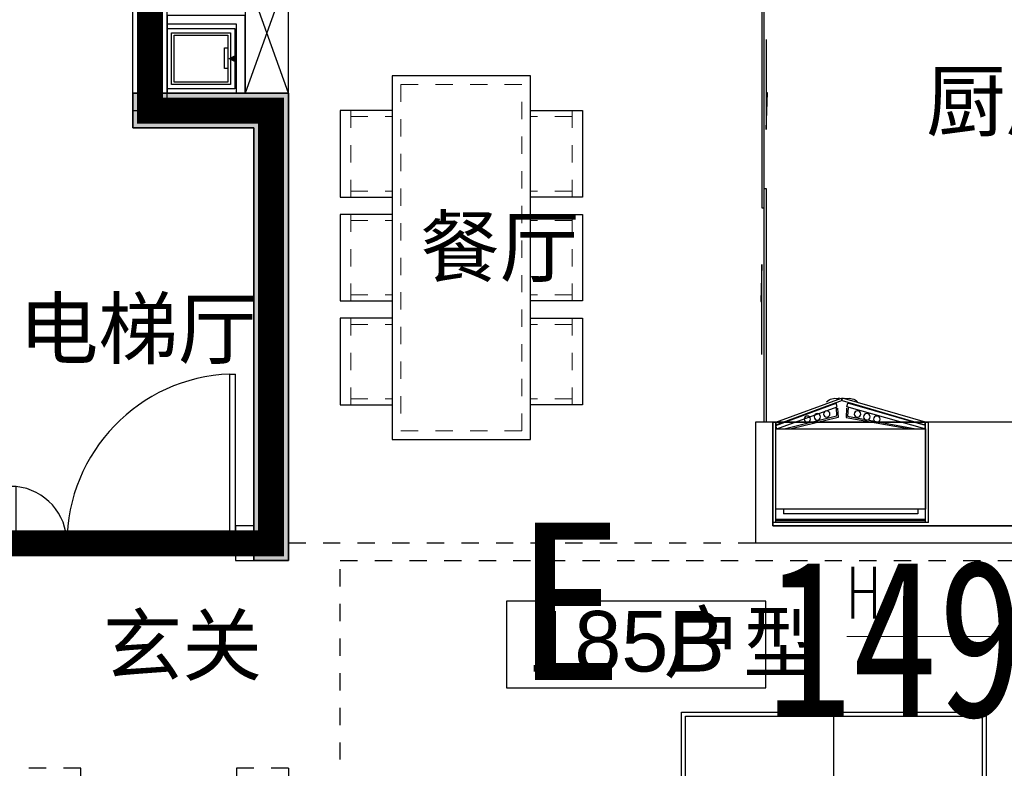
# Model space of a CAD drawing. Header units: millimetres. Extents: x 296296 to 297283, y 219875 to 220035.
# Tile 101 of 256: x 296774.94 to 296780.63, y 220016.39 to 220020.71. Entities that reach past the tile are written whole.
import ezdxf
from ezdxf.enums import TextEntityAlignment as Align

# ---------------------------------------------------------------- set-up
doc = ezdxf.new("R2010")
doc.units = ezdxf.units.MM
for name, pattern in [('185洋房-中间套（报建版）-旧规$0$DASH', [0.35, 0.25, -0.1]), ('185洋房-中间套（报建版）-旧规$0$洋房户型$0$_DASH', [0.6000000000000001, 0.4, -0.2]), ('185洋房-中间套（报建版）-旧规$0$洋房户型$0$DASH', [0.35, 0.25, -0.1]), ('CONTINOUS', [0]), ('DASH', [0.35, 0.25, -0.1])]:
    doc.linetypes.add(name, pattern=pattern)
for name, color, linetype, lineweight in [('A-注-房间名称.....ANNO-ROOM', 251, 'Continuous', 0), ('A-注-标高.........ANNO-HIGH', 251, 'Continuous', 0), ('面校面积', 1, 'CONTINOUS', 0), ('面积-计容-住宅-1', 1, 'Continuous', 0)]:
    doc.layers.add(name, color=color, linetype=linetype, lineweight=lineweight)
doc.layers.add('面积-住宅全面积', color=1, linetype='Continuous')
doc.styles.add('_TCH_DIM', font='SIMPLEX', dxfattribs={"bigfont": 'GBCBIG'})
doc.styles.add('dw', font='simhei.ttf')
doc.styles.get("Standard").update_dxf_attribs({"font": 'arial.ttf'})

# ---------------------------------------------------------------- blocks, each defined once
blk = doc.blocks.new('*U14')
at = {"lineweight": -2}
blk.add_hatch(color=253, dxfattribs=at).paths.add_polyline_path([(0, 200), (700, 0), (0, 0)])
at = {"color": 253, "linetype": 'DASH', "lineweight": -2}
blk.add_line((1050, 806.2177826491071), (700, 200), dxfattribs=at)
at = {"color": 253, "lineweight": -2}
for p, q in [((700, 200), (93.7822173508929, 550)), ((0, 200), (0, 0)), ((700, 200), (0, 200)), ((0, 200), (700, 0)), ((700, 0), (700, 200)), ((0, 0), (700, 0))]:
    blk.add_line(p, q, dxfattribs=at)
at = {"color": 253, "linetype": 'DASH', "lineweight": -2}
blk.add_arc((700, 200), 700, 60.00000000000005, 180, dxfattribs=at)
blk = doc.blocks.new('$DORLIB2D$00000127')
at = {"color": 253, "lineweight": -2}
for points in [[(-0.5333333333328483, 0.7948983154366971), (-0.5333333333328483, 0.690405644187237)], [(-0.0333333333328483, 0.7948983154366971), (-0.5333333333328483, 0.7948983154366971)], [(-0.0333333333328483, 0.7948983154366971), (-0.0333333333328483, 0.690405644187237)], [(0.5333333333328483, 0.7948983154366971), (0.0333333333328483, 0.7948983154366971)], [(0.0333333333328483, 0.7948983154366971), (0.0333333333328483, 0.690405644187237)], [(0.5333333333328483, 0.7948983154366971), (0.5333333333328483, 0.690405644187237)], [(-0.0333333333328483, 0.690405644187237), (-0.5333333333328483, 0.690405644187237)], [(0.5333333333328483, 0.690405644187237), (0.0333333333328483, 0.690405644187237)], [(0.5, 0.4999999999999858), (-0.5, 0.4999999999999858)]]:
    blk.add_lwpolyline(points, dxfattribs=at)
blk = doc.blocks.new('$DORLIB2D$00000116')
at = {"color": 253, "lineweight": -2}
for p, q in [((-0.4999999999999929, 7.1e-15), (-0.146446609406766, 0.353553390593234)), ((0.5000000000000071, 7.1e-15), (0.1464466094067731, 0.353553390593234))]:
    blk.add_line(p, q, dxfattribs=at)
for centre, radius, start, end in [((-0.4999999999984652, 4.832e-13), 0.4999999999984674, 0, 45), ((0.4999999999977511, 9.059e-13), 0.4999999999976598, 135, 180)]:
    blk.add_arc(centre, radius, start, end, dxfattribs=at)
blk = doc.blocks.new('洋房核心筒（标准层）')
at = {"color": 253}
for p, q in [((13399.99999975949, 9700.000023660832), (13400.00000002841, 13200.00000022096)), ((13400.00000002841, 13200.00000022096), (13600.00000002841, 13200.00000020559)), ((14930.00000002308, 13200.00000001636), (13599.99999987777, 13200.00000002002)), ((13599.99999987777, 13200.00000002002), (13599.99999987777, 11879.99999977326)), ((13599.99999975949, 9700.000023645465), (13600.00000002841, 13200.00000020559)), ((15926.98729813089, 13199.99999989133), (14930.00000002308, 13200.00000001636)), ((14929.99999986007, 11900.00000001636), (14930.00000002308, 13200.00000001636)), ((15189.99999986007, 11899.99999998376), (15190.00000002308, 13199.99999998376)), ((15449.99999986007, 11899.99999995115), (15450.00000002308, 13199.99999995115)), ((15709.99999986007, 11899.99999991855), (15710.00000002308, 13199.99999991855)), ((16275.05942885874, 12597.12138459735), (15926.98729813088, 13199.99999989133)), ((17270.00000002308, 13199.99999972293), (16042.45735196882, 13199.99999987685)), ((16375.05942886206, 12623.91630382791), (16042.45735196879, 13199.99999987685)), ((16229.99999998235, 12875.16660483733), (16230.00000002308, 13199.99999985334)), ((16489.99999992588, 12424.83339483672), (16490.00000002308, 13199.99999982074)), ((16749.99999986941, 11974.50018483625), (16750.00000002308, 13199.99999978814)), ((17009.99999986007, 11899.99999975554), (17010.00000002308, 13199.99999975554)), ((17269.99999986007, 11899.99999972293), (17270.00000002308, 13199.99999972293)), ((18600.00000003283, 13199.99999955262), (17269.99999994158, 13199.99999972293)), ((18599.9999998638, 11879.99999964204), (18600.00000003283, 13199.99999955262)), ((18599.99999976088, 9700.000023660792), (18600.00000002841, 13199.9999995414)), ((18600.00000002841, 13199.9999995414), (18800.00000002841, 13199.99999952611)), ((18799.99999976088, 9700.000023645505), (18800.00000002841, 13199.99999952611)), ((15969.99999986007, 11899.99999988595), (15970.00000001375, 13125.49981483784)), ((16229.99999986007, 11899.99999985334), (16229.99999995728, 12675.16660483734)), ((16455.45941541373, 12645.45941528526), (16275.05942885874, 12597.12138459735)), ((16282.56718102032, 12439.41447386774), (16455.45941541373, 12645.45941528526)), ((16454.91873227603, 12485.5959328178), (16282.56718102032, 12439.41447386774)), ((16793.01270175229, 11899.99999978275), (16454.91873227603, 12485.5959328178)), ((16677.54264791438, 11899.99999979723), (16354.91873227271, 12458.80101358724)), ((16489.99999986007, 11899.99999982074), (16489.9999999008, 12224.83339483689)), ((14899.99999987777, 11900.00000002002), (14929.99999986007, 11900.00000001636)), ((14899.99999987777, 11879.99999973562), (14899.99999987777, 11900.00000002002)), ((14899.99999983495, 11100.00000003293), (14899.99999988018, 11900.00000003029)), ((15999.99999988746, 11899.99999988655), (14899.99999988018, 11900.00000003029)), ((16677.54264791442, 11899.99999979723), (14929.99999986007, 11900.00000001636)), ((17299.99999987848, 11899.99999971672), (15999.99999988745, 11899.99999988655)), ((17269.99999986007, 11899.99999972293), (16793.01270175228, 11899.99999978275)), ((17269.99999986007, 11899.99999972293), (17299.99999986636, 11899.99999971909)), ((17299.99999986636, 11899.99999971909), (17299.9999998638, 11879.99999971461)), ((17299.99999983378, 11099.99999971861), (17299.99999987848, 11899.99999971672)), ((13599.99999987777, 11879.9999998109), (13599.9999998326, 11099.9999998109)), ((14899.99999987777, 11879.99999973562), (13599.99999987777, 11879.9999998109)), ((14899.99999987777, 11879.99999973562), (14899.9999998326, 11099.99999973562)), ((17299.99999982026, 11099.99999971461), (17299.9999998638, 11879.99999971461)), ((17299.9999998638, 11879.99999971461), (18599.9999998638, 11879.99999964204)), ((18599.99999982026, 11099.99999964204), (18599.9999998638, 11879.99999964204)), ((14999.9999998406, 11200.00000001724), (14999.99999987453, 11800.00000001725)), ((15899.9999998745, 11799.99999989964), (14999.99999987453, 11800.00000001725)), ((15899.99999985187, 11399.99999988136), (15899.9999998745, 11799.99999989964)), ((17199.99999987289, 11799.9999997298), (15999.99999987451, 11799.99999988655)), ((15999.99999985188, 11399.99999986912), (15999.99999987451, 11799.99999988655)), ((17199.99999983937, 11199.99999972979), (17199.99999987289, 11799.9999997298)), ((14899.99999986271, 11619.99999973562), (13599.99999986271, 11619.9999998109)), ((17299.99999984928, 11619.99999971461), (18599.99999984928, 11619.99999964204)), ((15649.99999984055, 11199.99999991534), (15649.99999985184, 11399.99999991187)), ((15899.99999985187, 11399.99999988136), (15649.99999985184, 11399.99999991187)), ((16599.99999985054, 11399.99999979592), (15999.99999985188, 11399.99999986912)), ((16599.99999983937, 11199.99999979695), (16599.99999985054, 11399.99999979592)), ((14899.99999984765, 11359.99999973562), (13599.99999984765, 11359.9999998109)), ((17299.99999983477, 11359.99999971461), (18599.99999983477, 11359.99999964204)), ((15749.99999983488, 11099.99999989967), (15749.99999984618, 11299.99999989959)), ((15999.99999984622, 11299.99999986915), (15749.99999984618, 11299.99999989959)), ((16499.99999984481, 11299.99999980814), (15999.99999984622, 11299.99999986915)), ((16499.99999983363, 11099.99999980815), (16499.99999984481, 11299.99999980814)), ((14999.99999985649, 11100.00000001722), (14999.99999987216, 11200.00000001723)), ((15649.99999984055, 11199.99999991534), (15599.99999987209, 11199.99999992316)), ((15599.99999987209, 11199.99999992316), (15599.99999985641, 11099.99999992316)), ((16599.99999980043, 11099.99999979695), (16599.99999981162, 11199.99999979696)), ((17199.99999983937, 11199.99999972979), (17199.99999980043, 11099.9999997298)), ((14899.9999998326, 11099.99999973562), (13599.9999998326, 11099.9999998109)), ((14899.99999983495, 11100.00000003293), (14999.99999985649, 11100.00000001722)), ((15599.99999985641, 11099.99999992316), (15749.99999983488, 11099.99999989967)), ((16499.99999983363, 11099.99999980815), (16599.99999980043, 11099.99999979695)), ((17199.99999980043, 11099.9999997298), (17299.99999983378, 11099.99999971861)), ((17299.99999982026, 11099.99999971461), (18599.99999982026, 11099.99999964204)), ((14874.99999968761, 9800.000023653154), (14874.99999965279, 9185.000023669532)), ((17324.99999968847, 9800.000023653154), (14874.99999968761, 9800.000023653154)), ((17324.99999965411, 9185.000023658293), (17324.99999968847, 9800.000023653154)), ((13399.99999975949, 9700.000023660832), (13599.99999975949, 9700.000023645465)), ((18599.99999976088, 9700.000023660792), (18799.99999976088, 9700.000023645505)), ((15074.99999965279, 9185.00002365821), (15074.99999967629, 9600.000023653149)), ((17124.9999996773, 9600.000023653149), (15074.99999967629, 9600.000023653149)), ((17124.9999996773, 9600.000023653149), (17124.99999965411, 9185.000023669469)), ((14874.99999965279, 9185.000023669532), (15074.99999965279, 9185.00002365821)), ((17124.99999965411, 9185.000023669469), (17324.99999965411, 9185.000023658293)), ((15074.9999995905, 8085.000023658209), (14874.9999995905, 8085.000023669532)), ((14874.9999995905, 8085.000023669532), (14874.99999953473, 7100.000023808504)), ((15074.99999954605, 7300.000023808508), (15074.9999995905, 8085.000023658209)), ((17324.99999959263, 8085.000023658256), (17124.99999959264, 8085.000023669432)), ((17124.99999959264, 8085.000023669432), (17124.99999954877, 7300.000023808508)), ((17324.9999995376, 7100.000023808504), (17324.99999959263, 8085.000023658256)), ((17124.99999954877, 7300.000023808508), (15074.99999954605, 7300.000023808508)), ((17324.9999995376, 7100.000023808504), (14874.99999953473, 7100.000023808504))]:
    blk.add_line(p, q, dxfattribs=at)
at = {"color": 253, "lineweight": -2}
for p, q in [((16874.99999966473, 9375.000023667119), (15324.99999966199, 9375.000023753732)), ((15324.99999966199, 9375.000023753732), (15324.99999957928, 7895.000023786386)), ((16874.99999958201, 7895.000023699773), (15324.99999966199, 9375.000023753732)), ((16874.99999966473, 9375.000023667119), (15324.99999957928, 7895.000023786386)), ((16874.99999958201, 7895.000023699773), (16874.99999966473, 9375.000023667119)), ((15324.99999957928, 7895.000023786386), (16874.99999958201, 7895.000023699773)), ((16564.99999957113, 7710.000023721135), (15634.9999995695, 7710.000023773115)), ((15634.9999995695, 7710.000023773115), (15634.99999955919, 7525.000023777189)), ((16564.99999956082, 7525.000023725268), (16564.99999957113, 7710.000023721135)), ((15634.99999955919, 7525.000023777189), (16564.99999956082, 7525.000023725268))]:
    blk.add_line(p, q, dxfattribs=at)
at = {"color": 253}
for points in [[(14249.99999982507, 10969.99999977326, 0, 0, 0), (14249.99999987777, 12550.00000002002, 0, 0, 0), (16229.99999994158, 12549.99999985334, 0, 80.00000000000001, 0), (15929.99999994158, 12549.9999998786, 0, 0, 0)], [(17949.999999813, 10969.99999967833, 0, 0, 0), (17949.99999994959, 12549.99999963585, 0, 0, 0), (16489.99999994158, 12549.99999982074, 0, 80.00000000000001, 0), (16789.99999994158, 12549.99999982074, 0, 0, 0)]]:
    blk.add_lwpolyline(points, format="xyseb", dxfattribs=at)
at = {"color": 253, "lineweight": -2}
blk.add_lwpolyline([(17299.99999980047, 11099.99992195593), (17299.99999989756, 11899.99999971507), (14899.99999988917, 11900.00000006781), (14899.99999977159, 11100.0000000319)], dxfattribs=at)
blk.add_lwpolyline([(15749.99999983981, 11299.99999997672), (16499.99999983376, 11299.99999997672), (16499.99999983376, 11099.99999980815), (15749.99999983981, 11099.99999980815)], close=True, dxfattribs=at)
at = {"color": 253, "lineweight": -2, "xscale": -1, "rotation": 180}
blk.add_blockref('*U14', (15774.94990664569, 11299.98568751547), dxfattribs=at)
at = {"color": 253}
for name, p, xscale, yscale, zscale, rotation in [('$DORLIB2D$00000116', (15299.99999986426, 11149.9999999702), 600, 600, 600, 179.9999999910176), ('$DORLIB2D$00000116', (16899.999999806, 11149.99999976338), -600, 600, -600, 179.9999999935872), ('$DORLIB2D$00000127', (14974.99999962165, 8635.000023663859), 1100, -200, 1100, 89.99999999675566), ('$DORLIB2D$00000127', (17224.99999962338, 8635.000023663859), 1100, 200, 1100, 89.99999999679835)]:
    blk.add_blockref(name, p, dxfattribs=dict(at, xscale=xscale, yscale=yscale, zscale=zscale, rotation=rotation))
at = {"color": 253, "style": '_TCH_DIM'}
for s, p in [('电', (15184.66559205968, 11273.07109868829)), ('水', (16787.66644105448, 11273.07109868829)), ('下', (14155.05319131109, 10519.89999977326)), ('上', (17845.74468065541, 10519.89999967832)), ('电梯', (15884.71652595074, 8513.51764473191))]:
    blk.add_text(s, height=337.5886524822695, dxfattribs=at).set_placement(p)
blk = doc.blocks.new('wy53eu64i765i57i78i')
blk.add_hatch(color=253).paths.add_polyline_path([(969274.8555045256, 189158.4377288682), (969274.8555045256, 186658.4377868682), (969474.8555045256, 186658.4377868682), (969474.8555045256, 189358.4377288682), (968574.8600675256, 189358.4377288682), (968574.8600675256, 189158.4377288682)], flags=0)
at = {"color": 253}
blk.add_lwpolyline([(969274.8555045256, 189158.4377288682), (969274.8555045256, 186658.4377868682), (969474.8555045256, 186658.4377868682), (969474.8555045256, 189358.4377288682), (968574.8600675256, 189358.4377288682), (968574.8600675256, 189158.4377288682), (969274.8555045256, 189158.4377288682)], close=True, dxfattribs=at)
blk = doc.blocks.new('sayea5yuteaytuytrauyt')
h = blk.add_hatch()
h.set_pattern_fill('钢筋混凝土', color=253, scale=100)
h.set_pattern_definition([(45, (0, 0), (-176.7766952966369, 176.7766952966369), []), (49.99999999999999, (0, 0), (717.2601826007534, -62.75213498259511), [75, -825]), (355, (0, 0), (-138.751333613, 752.1921337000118), [60, -660]), (100.4514, (59.77168, -5.22934), (578.5093817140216, 689.4395420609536), [63.74019000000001, -701.142112]), (46.1842, (0, 200), (1067.241048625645, -165.5190143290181), [112.5, -1237.5]), (96.63560000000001, (88.936745, 186.206693), (934.6627055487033, 974.1178709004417), [95.610288, -1051.713]), (351.1842, (0, 200), (934.6619451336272, 974.1186009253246), [90, -990]), (21, (100, 150), (596.9070521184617, -402.6188906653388), [75, -825]), (326.0000000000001, (100, 150), (243.3153319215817, 725.150045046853), [60, -660]), (71.4514, (149.742233, 116.448394), (840.22262858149, 322.5304967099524), [63.74019000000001, -701.142112]), (37.5, (0, 0), (12.15985531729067, 332.8938538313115), [0, -652, 0, -670, 0, -662.5]), (7.5, (0, 0), (263.0695374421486, 394.4117118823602), [0, -382, 0, -637, 0, -252.5]), (327.5, (-223, 0), (533.822436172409, -22.55487173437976), [0, -250, 0, -780, 0, -1035]), (317.5, (-323, 0), (583.1861693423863, 100.1049823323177), [0, -325, 0, -518, 0, -735])])
h.paths.add_polyline_path([(1007424.854593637, 89058.43775986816), (1007424.854593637, 87258.43856486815), (1007174.854593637, 87258.43856486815), (1007174.854593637, 89058.43775986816)])
h.paths.add_polyline_path([(1021574.855280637, 89058.43775986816), (1021574.855280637, 87258.43856486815), (1021324.855280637, 87258.43856486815), (1021324.855280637, 89058.43775986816)])
h.paths.add_polyline_path([(989374.8548266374, 89058.43775186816), (989374.8548266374, 87258.43815686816), (989124.8548266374, 87258.43815686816), (989124.8548266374, 89058.43775186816)])
h.paths.add_polyline_path([(1039624.855051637, 89058.43775186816), (1039624.855051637, 87258.43815686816), (1039374.855051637, 87258.43815686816), (1039374.855051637, 89058.43775186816)])
h.paths.add_polyline_path([(1014474.854936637, 87858.43815686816), (1014474.854936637, 84858.43816086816), (1014274.854936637, 84858.43816086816), (1014274.854936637, 87858.43815686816)])
h.paths.add_polyline_path([(1044574.854944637, 92958.43692786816), (1044574.854944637, 91158.43691286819), (1044374.854944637, 91158.43691286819), (1044374.854944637, 92758.43691286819), (1044074.854822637, 92758.43691286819), (1044074.854822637, 92958.43691286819)])
h.paths.add_polyline_path([(984374.8549336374, 92758.43691286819), (984374.8549336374, 91158.43691286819), (984174.8549336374, 91158.43691286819), (984174.8548116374, 92958.43691286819), (984674.8550556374, 92958.43691286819), (984674.8550556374, 92758.43691286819)])
h.paths.add_polyline_path([(1027974.850721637, 92758.43691286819), (1027974.850721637, 91258.40206186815), (1027774.850721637, 91258.40206186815), (1027774.850721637, 92958.43691286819), (1028324.850721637, 92958.43691286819), (1028324.850721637, 92758.43691286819)])
h.paths.add_polyline_path([(1000974.859155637, 92958.43691286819), (1000974.859155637, 91258.40206186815), (1000774.859155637, 91258.40206186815), (1000774.859155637, 92758.43691286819), (1000424.859155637, 92758.43691286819), (1000424.859155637, 92958.43691286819)])
h.paths.add_polyline_path([(1033174.859613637, 92958.43691286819), (1033174.859613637, 91258.40205786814), (1032974.859613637, 91258.40205786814), (1032974.859613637, 92758.43691286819), (1032624.859613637, 92758.43691286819), (1032624.859613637, 92958.43691286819)])
h.paths.add_polyline_path([(995774.8502636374, 92758.43691286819), (995774.8502636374, 91258.40205786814), (995574.8502636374, 91258.40205786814), (995574.8502636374, 92958.43691286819), (996124.8502636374, 92958.43691286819), (996124.8502636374, 92758.43691286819)])
h.paths.add_polyline_path([(1014874.854936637, 80258.43772586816), (1014874.854936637, 80058.43772586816), (1014274.854936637, 80058.43772586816), (1014274.854936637, 81858.43772586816), (1014474.854936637, 81858.43772586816), (1014474.854936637, 80258.43772586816)])
h.paths.add_polyline_path([(1046674.855165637, 92358.43775186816), (1046674.855165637, 90658.43777086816), (1046474.855165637, 90658.43777086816), (1046474.855165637, 92158.43775186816), (1046024.855051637, 92158.43775186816), (1046024.855051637, 92358.43775186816)])
h.paths.add_polyline_path([(982274.8547116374, 92158.43775186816), (982274.8547116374, 90658.43777086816), (982074.8547116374, 90658.43777086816), (982074.8547116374, 92358.43775186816), (982724.8548266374, 92358.43775186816), (982724.8548266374, 92158.43775186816)])
h.paths.add_polyline_path([(1042874.855566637, 80058.43772586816), (1042874.855604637, 79458.43791586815), (1042074.855596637, 79458.43791586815), (1042074.855596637, 79658.43791586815), (1042674.855566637, 79658.43791586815), (1042674.855528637, 80258.43772586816), (1043624.855539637, 80258.43772586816), (1043624.855539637, 80058.43772586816)])
h.paths.add_polyline_path([(1010674.855341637, 80058.43772586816), (1010674.855379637, 79458.43791586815), (1009874.855367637, 79458.43791586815), (1009874.855367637, 79658.43791586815), (1010474.855341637, 79658.43791586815), (1010474.855303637, 80258.43772586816), (1011424.855310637, 80258.43772586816), (1011424.855310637, 80058.43772586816)])
h.paths.add_polyline_path([(1018874.854505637, 79658.43791586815), (1018874.854505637, 79458.43791586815), (1018074.854498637, 79458.43791586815), (1018074.854536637, 80058.43772586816), (1017324.854563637, 80058.43772586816), (1017324.854563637, 80258.43772586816), (1018274.854536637, 80258.43773286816), (1018274.854536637, 79658.43791586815)])
h.paths.add_polyline_path([(986674.8542806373, 79658.43791586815), (986674.8542806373, 79458.43791586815), (985874.8542736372, 79458.43791586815), (985874.8543116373, 80058.43772586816), (985124.8543376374, 80058.43772586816), (985124.8543376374, 80258.43772586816), (986074.8543116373, 80258.43773286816), (986074.8543116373, 79658.43791586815)])
h.paths.add_polyline_path([(1016574.855280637, 92758.43691286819), (1016574.855280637, 91158.43691286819), (1016374.855280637, 91158.43691286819), (1016374.855280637, 92158.43775186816), (1016074.855051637, 92158.43775186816), (1016074.855051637, 92358.43775186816), (1016374.855280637, 92358.43775186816), (1016374.855280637, 92958.43691286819), (1016874.855280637, 92958.43691286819), (1016874.855280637, 92758.43691286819)])
h.paths.add_polyline_path([(1012374.854593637, 92158.43775186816), (1012374.854593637, 91158.43691286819), (1012174.854593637, 91158.43691286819), (1012174.854593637, 92758.43691286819), (1011874.854593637, 92758.43691286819), (1011874.854593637, 92958.43691286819), (1012374.854593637, 92958.43691286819), (1012374.854593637, 92358.43775186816), (1012674.854826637, 92358.43775186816), (1012674.854826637, 92158.43775186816)])
h.paths.add_polyline_path([(1031699.854631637, 87258.43614286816), (1031699.854631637, 86658.43778686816), (1029249.854215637, 86658.43778686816), (1029249.854215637, 87258.43614286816), (1029449.854215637, 87258.43614286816), (1029449.854215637, 86858.43778286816), (1031499.854631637, 86858.43778286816), (1031499.854631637, 87258.43614286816)])
h.paths.add_polyline_path([(999499.8556616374, 87258.43614286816), (999499.8556616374, 86658.43778686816), (997049.8552426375, 86658.43778686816), (997049.8552426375, 87258.43614286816), (997249.8552426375, 87258.43614286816), (997249.8552426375, 86858.43778286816), (999299.8556616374, 86858.43778286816), (999299.8556616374, 87258.43614286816)])
h.paths.add_polyline_path([(1029449.854215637, 89158.43772886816), (1029449.854215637, 88743.43829786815), (1029249.854215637, 88743.43829786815), (1029249.854215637, 89358.43772886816), (1031699.854631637, 89358.43772886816), (1031699.854631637, 88743.43913286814), (1031499.854631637, 88743.43913286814), (1031499.854631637, 89158.43772886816)])
h.paths.add_polyline_path([(999499.8556616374, 89358.43772886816), (999499.8556616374, 88743.43829786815), (999299.8556616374, 88743.43829786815), (999299.8556616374, 89158.43772886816), (997249.8552426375, 89158.43772886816), (997249.8552426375, 88743.43913286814), (997049.8552426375, 88743.43913286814), (997049.8552426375, 89358.43772886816)])
h.paths.add_polyline_path([(1026174.845110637, 92958.43691286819), (1026174.845110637, 90058.43717586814), (1025974.845110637, 90058.43717586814), (1025974.845110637, 92758.43691286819), (1025574.850809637, 92758.43691286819), (1025574.850809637, 92958.43691286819)])
h.paths.add_polyline_path([(1002774.864763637, 92758.43691286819), (1002774.864763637, 90058.43717586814), (1002574.864763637, 90058.43717586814), (1002574.864763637, 92958.43691286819), (1003174.859068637, 92958.43691286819), (1003174.859068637, 92758.43691286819)])
h.paths.add_polyline_path([(993974.8547306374, 92958.43691686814), (993974.8547306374, 90058.44779286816), (993774.8547306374, 90058.44779286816), (993774.8547306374, 92758.43691286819), (993374.8515306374, 92758.43691286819), (993374.8515306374, 92958.43691286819)])
h.paths.add_polyline_path([(1034974.855142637, 92758.43691286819), (1034974.855142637, 90058.44779286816), (1034774.855142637, 90058.44779286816), (1034774.855142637, 92958.43691686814), (1035374.858343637, 92958.43691286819), (1035374.858343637, 92758.43691286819)])
h.paths.add_polyline_path([(1046674.855165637, 83408.43776386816), (1046674.855165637, 80058.43772586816), (1046074.855165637, 80058.43772586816), (1046074.855165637, 80258.43772586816), (1046474.855165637, 80258.43772586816), (1046474.855165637, 83408.43776386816)])
h.paths.add_polyline_path([(982674.8547116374, 80258.43772586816), (982674.8547116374, 80058.43772586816), (982074.8547116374, 80058.43772586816), (982074.8547116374, 83408.43776386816), (982274.8547116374, 83408.43776386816), (982274.8547116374, 80258.43772586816)])
h.paths.add_polyline_path([(1001674.854280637, 89358.43772886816), (1001674.854280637, 86658.43778686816), (1001474.854280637, 86658.43778686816), (1001474.854280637, 89158.43772886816), (1000774.859155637, 89158.43772886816), (1000774.859155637, 89358.43772886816)])
h.paths.add_polyline_path([(1027274.855596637, 89158.43772886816), (1027274.855596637, 86658.43778686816), (1027074.855596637, 86658.43778686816), (1027074.855596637, 89358.43772886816), (1027974.850721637, 89358.43772886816), (1027974.850721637, 89158.43772886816)])
h.paths.add_polyline_path([(995074.8548266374, 89158.43772886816), (995074.8548266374, 86658.43778686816), (994874.8548266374, 86658.43778686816), (994874.8548266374, 89358.43772886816), (995774.8502636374, 89358.43772886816), (995774.8502636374, 89158.43772886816)])
h.paths.add_polyline_path([(1033874.855051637, 89358.43772886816), (1033874.855051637, 86658.43778686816), (1033674.855051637, 86658.43778686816), (1033674.855051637, 89158.43772886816), (1032974.859613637, 89158.43772886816), (1032974.859613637, 89358.43772886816)])
h.paths.add_polyline_path([(989374.8548266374, 92958.43691286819), (989374.8548266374, 92158.43691286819), (988974.8548266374, 92158.43691286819), (988974.8548266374, 92958.43691286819)])
h.paths.add_polyline_path([(1007574.854593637, 92958.43691286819), (1007574.854593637, 92158.43691286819), (1007174.854593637, 92158.43691286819), (1007174.854593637, 92958.43691286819)])
h.paths.add_polyline_path([(995074.8548266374, 79658.43738986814), (995074.8548266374, 79258.43738986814), (994374.8548266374, 79258.43738986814), (994374.8548266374, 79658.43738986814)])
h.paths.add_polyline_path([(1002174.854280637, 79658.43738986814), (1002174.854280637, 79258.43738986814), (1001474.854280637, 79258.43738986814), (1001474.854280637, 79658.43738986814)])
h.paths.add_polyline_path([(1027274.855596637, 79658.43738986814), (1027274.855596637, 79258.43738986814), (1026574.855596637, 79258.43738986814), (1026574.855596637, 79658.43738986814)])
h.paths.add_polyline_path([(1034374.855051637, 79658.43738986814), (1034374.855051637, 79258.43738986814), (1033674.855051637, 79258.43738986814), (1033674.855051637, 79658.43738986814)])
h.paths.add_polyline_path([(1039774.855051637, 92958.43691286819), (1039774.855051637, 92158.43691286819), (1039374.855051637, 92158.43691286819), (1039374.855051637, 92958.43691286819)])
h.paths.add_polyline_path([(1021574.855280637, 92958.43691286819), (1021574.855280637, 92158.43691286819), (1021174.855280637, 92158.43691286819), (1021174.855280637, 92958.43691286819)])
at = {"color": 253}
blk.add_lwpolyline([(1001674.854280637, 89358.43772886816), (1001674.854280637, 86658.43778686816), (1001474.854280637, 86658.43778686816), (1001474.854280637, 89158.43772886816), (1000774.859155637, 89158.43772886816), (1000774.859155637, 89358.43772886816), (1001674.854280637, 89358.43772886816)], close=True, dxfattribs=at)
blk = doc.blocks.new('4uyh5uj6kj67j75rykjtuk7tsik76ykj')
at = {"color": 253}
blk.add_lwpolyline([(829435.4309549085, 428423.8166638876), (827935.4309549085, 428423.8166638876), (827935.4309549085, 427923.8166638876), (829435.4309549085, 427923.8166638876)], close=True, dxfattribs=at)
for s, height, p in [('厨房', 337.5886524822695, (830361.0938889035, 431145.4245719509)), ('餐厅', 337.5886524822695, (827435.5669531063, 430303.3757845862)), ('电梯厅', 337.5886524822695, (825115.9975653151, 429830)), ('玄关', 337.5886524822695, (825601.4550121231, 428000)), ('185B', 350, (828055.4053667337, 428017.5)), ('户型', 337.5886524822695, (828842.9053667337, 428017.5))]:
    blk.add_text(s, height=height, dxfattribs=at).set_placement(p)
blk = doc.blocks.new('185洋房-中间套（报建版）-旧规$0$jj-yd')
at = {"color": 253}
blk.add_lwpolyline([(174.9992594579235, -0.0025692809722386), (175.0021223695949, 389.9974307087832), (-174.9978776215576, 389.9999999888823), (-175.0007405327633, -8.731149e-10)], close=True, dxfattribs=at)
at = {"color": 253, "ltscale": 0.1}
for points in [[(149.9994429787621, 24.9976142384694), (150.0019388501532, 364.9976142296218), (-149.9980611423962, 364.9998164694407), (-150.0005570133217, 24.99981647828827)], [(149.9994429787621, 24.9976142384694), (150.0019388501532, 364.9976142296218), (-149.9980611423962, 364.9998164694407), (-150.0005570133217, 24.99981647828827)], [(134.9995530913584, 39.99772435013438), (135.0018287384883, 349.9977243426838), (-134.9981712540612, 349.9997063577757), (-135.0004469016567, 39.9997063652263)], [(134.9995530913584, 39.99772435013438), (135.0018287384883, 349.9977243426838), (-134.9981712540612, 349.9997063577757), (-135.0004469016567, 39.9997063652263)]]:
    blk.add_lwpolyline(points, close=True, dxfattribs=at)
blk.add_lwpolyline([(57.46153203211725, 40.25975236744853), (57.46256654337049, 60.25975235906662), (-62.53743343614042, 60.26229884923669), (-62.53846794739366, 40.26229885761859)], dxfattribs=at)
at = {"color": 253, "ltscale": 0.1, "extrusion": (-5.679113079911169e-34, -3.477453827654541e-50, -1)}
blk.add_lwpolyline([(0.0004469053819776, 39.99871535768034, 0, 50.00000000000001, 0), (-0.000111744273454, -10.00128463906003, 0, 0, 0)], format="xyseb", dxfattribs=at)
blk = doc.blocks.new('185洋房-中间套（报建版）-旧规$0$洋房户型$0$11Sofa_1_ICDA')
at = {"color": 253}
for p, q in [((-850, 1100), (-850, -1100)), ((0, 1100), (-850, 1100)), ((0, 1100), (0, -1100)), ((-80, 1020), (-850, 1020)), ((-80, -1020), (-80, 1020)), ((-80, 340), (-850, 340)), ((-80, -340), (-850, -340)), ((-850, -1020), (-80, -1020)), ((-850, -1100), (0, -1100))]:
    blk.add_line(p, q, dxfattribs=at)
blk = doc.blocks.new('185洋房-中间套（报建版）-旧规$0$洋房户型$0$11Sofa_4_ICDA')
at = {"color": 253}
for p, q in [((80.00000000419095, 325.4545454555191), (4.1909516e-09, 325.4545454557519)), ((80.00000000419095, 325.4545454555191), (25.45454545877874, 325.4545454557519)), ((570.9090909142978, 325.4545454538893), (625.4545454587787, 325.4545454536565)), ((570.9090909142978, 325.4545454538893), (650.9090909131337, 325.4545454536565))]:
    blk.add_line(p, q, dxfattribs=at)
for points in [[(650.9090909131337, -2.3283064e-09), (650.9090909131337, 699.9999999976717), (9.0803951e-09, 699.9999999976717), (0, 0), (650.9090909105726, -2.3283064e-09), (650.9090909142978, 325.454545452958)], [(80.00000000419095, 325.4545454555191), (80.0000000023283, 79.99999999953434), (570.9090909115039, 79.99999999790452), (570.9090909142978, 325.4545454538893)], [(80.00000000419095, 325.4545454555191), (80.0000000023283, 79.99999999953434), (570.9090909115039, 79.99999999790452), (570.9090909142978, 325.4545454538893)]]:
    blk.add_lwpolyline(points, dxfattribs=at)
blk = doc.blocks.new('185洋房-中间套（报建版）-旧规$0$洋房户型$0$11Sofa_5_ICDA')
at = {"color": 253}
for points in [[(0, 0), (1600, 0), (1600, -600), (0, -600)], [(20, -20), (1580, -20), (1580, -580), (20, -580)]]:
    blk.add_lwpolyline(points, close=True, dxfattribs=at)
blk.add_lwpolyline([(799.9975441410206, -580), (799.999915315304, -20)], dxfattribs=at)
blk = doc.blocks.new('*U1188')
at = {"color": 253}
for p, q in [((-425.0000000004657, 1246.488670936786), (-425.0000000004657, 1639.215943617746)), ((-228.6363636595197, 1442.852307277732), (-621.3636363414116, 1442.852307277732)), ((-2367.147781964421, -1248.922221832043), (-2148.676227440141, -1248.922221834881)), ((-1936.528427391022, -1248.922221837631), (-1718.056872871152, -1248.922221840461)), ((-425.0000000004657, -1246.488670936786), (-425.0000000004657, -1639.215943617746)), ((-228.6363636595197, -1442.852307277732), (-621.3636363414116, -1442.852307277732))]:
    blk.add_line(p, q, dxfattribs=at)
for points in [[(-3018.056872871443, -1248.922221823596), (-3318.056872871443, -1248.922221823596), (-3318.056872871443, 1248.922221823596), (-2842.602327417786, 1248.922221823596)], [(-1242.602327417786, 1248.922221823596), (-649.9999999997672, 1248.922221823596), (-649.9999999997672, 1100)], [(-650.0000000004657, -1100), (-650.0000000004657, -1248.922221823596), (-1067.14778196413, -1248.922221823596)]]:
    blk.add_lwpolyline(points, dxfattribs=at)
blk.add_lwpolyline([(-1519.014904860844, -600), (-1519.014904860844, 600), (-2219.014904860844, 600), (-2219.014904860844, -600)], close=True, dxfattribs=at)
for centre, radius in [((-425.0000000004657, 1442.852307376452), 250), ((-425.0000000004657, 1442.852307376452), 130.9090908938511), ((-425.0000000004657, 1442.852307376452), 91.63636362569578), ((-2042.602327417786, -1418.475540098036), 200), ((-425.0000000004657, -1442.852307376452), 250), ((-425.0000000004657, -1442.852307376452), 130.9090908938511), ((-425.0000000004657, -1442.852307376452), 91.63636362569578)]:
    blk.add_circle(centre, radius, dxfattribs=at)
for name, p in [('185洋房-中间套（报建版）-旧规$0$洋房户型$0$11Sofa_5_ICDA', (-2842.602327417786, 1620)), ('185洋房-中间套（报建版）-旧规$0$洋房户型$0$11Sofa_1_ICDA', (0, 0)), ('185洋房-中间套（报建版）-旧规$0$洋房户型$0$11Sofa_4_ICDA', (-1718.056872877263, -1719.999999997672))]:
    blk.add_blockref(name, p, dxfattribs=at)
at = {"color": 253, "xscale": -1}
blk.add_blockref('185洋房-中间套（报建版）-旧规$0$洋房户型$0$11Sofa_4_ICDA', (-2367.147781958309, -1719.999999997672), dxfattribs=at)
blk = doc.blocks.new('185洋房-中间套（报建版）-旧规$0$185洋房-边套（报建版）$0$洋房户型$0$$0$900-660双开门冰箱A')
at = {"color": 253, "linetype": 'ByBlock'}
blk.add_wipeout([(-1647770.3013163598, 357301.7004947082), (-1647752.52353858, 357301.7004947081), (-1647752.52353858, 357881.69818314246), (-1648652.52353858, 357881.69537177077), (-1648652.52353858, 357301.7004947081), (-1648634.5232489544, 357301.7004947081), (-1648255.5604898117, 357163.85799865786), (-1648248.658648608, 357163.85799865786)], dxfattribs=at)
at = {"color": 253}
for p, q in [((-1647752.52353858, 357881.7004947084), (-1648652.52353858, 357881.7004947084)), ((-1648652.52353858, 357881.7004947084), (-1648652.52353858, 357301.7004947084)), ((-1648634.7457608, 357881.7004947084), (-1648634.7457608, 357301.7004947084)), ((-1647770.30131636, 357872.8116058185), (-1648634.7457608, 357872.8116058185)), ((-1647770.30131636, 357863.9227169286), (-1648634.7457608, 357863.9227169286)), ((-1647770.30131636, 357881.7004947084), (-1647770.30131636, 357301.7004947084)), ((-1647752.52353858, 357881.7004947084), (-1647752.523538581, 357301.7004947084)), ((-1647752.52353858, 357881.7004947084), (-1647752.523538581, 357301.7004947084)), ((-1647752.52353858, 357881.7004947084), (-1647752.523538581, 357301.7004947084)), ((-1647769.887347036, 357804.587613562), (-1648634.331791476, 357804.587613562)), ((-1648634.331791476, 357804.587613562), (-1648634.331791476, 357341.1716699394)), ((-1648634.331791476, 357797.9209468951), (-1648634.331791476, 357365.6161143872)), ((-1647814.331791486, 357831.5484286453), (-1648589.887347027, 357831.5484286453)), ((-1648589.887347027, 357804.5876135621), (-1648589.887347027, 357831.5484286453)), ((-1647814.331791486, 357804.587613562), (-1647814.331791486, 357831.5484286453)), ((-1647769.887347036, 357341.1716699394), (-1647769.887347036, 357804.587613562)), ((-1648629.988177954, 357339.5970792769), (-1648634.7457608, 357321.8415383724)), ((-1648634.331791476, 357341.1716699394), (-1647769.887347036, 357341.1716699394)), ((-1648629.988177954, 357339.5970792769), (-1648280.620129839, 357212.9486876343)), ((-1648283.951737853, 357268.1713068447), (-1648578.584328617, 357341.1716699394)), ((-1648275.502140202, 357275.0889415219), (-1648543.758474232, 357340.292164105)), ((-1648228.716998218, 357275.0889415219), (-1647860.460664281, 357340.2921641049)), ((-1647774.230960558, 357339.5970792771), (-1648223.599008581, 357212.9486876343)), ((-1648220.267400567, 357268.1713068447), (-1647825.634809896, 357341.1716699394)), ((-1647774.230960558, 357339.5970792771), (-1647769.473377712, 357321.8415383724)), ((-1648652.52353858, 357301.7004947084), (-1647752.523538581, 357301.7004947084)), ((-1648634.7457608, 357321.8415383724), (-1648286.371664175, 357191.4836692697)), ((-1648634.579287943, 357301.7208781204), (-1648255.560489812, 357163.8579986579)), ((-1648630.458015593, 357316.8721521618), (-1648634.523248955, 357301.7004947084)), ((-1648252.10956921, 357176.737009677), (-1648630.458015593, 357316.8721521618)), ((-1648286.624227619, 357217.3711364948), (-1648283.951737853, 357268.1713068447)), ((-1648278.319516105, 357221.5346949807), (-1648275.502140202, 357275.0889415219)), ((-1648252.10956921, 357176.737009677), (-1647773.761122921, 357316.8721521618)), ((-1647769.639850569, 357301.7208781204), (-1648248.658648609, 357163.8579986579)), ((-1648225.899622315, 357221.5346949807), (-1648228.716998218, 357275.0889415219)), ((-1648217.594910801, 357217.3711364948), (-1648220.267400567, 357268.1713068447)), ((-1647769.473377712, 357321.8415383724), (-1648217.847474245, 357191.4836692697)), ((-1647773.761122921, 357316.8721521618), (-1647769.695889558, 357301.7004947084)), ((-1648280.620129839, 357212.9486876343), (-1648286.371664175, 357191.4836692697)), ((-1648223.599008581, 357212.9486876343), (-1648217.847474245, 357191.4836692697)), ((-1648267.25398932, 357163.8769408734), (-1648275.271829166, 357166.0253145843)), ((-1648252.10956921, 357176.737009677), (-1648255.560489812, 357163.8579986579)), ((-1648252.10956921, 357176.737009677), (-1648248.658648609, 357163.8579986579)), ((-1648236.965149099, 357163.8769408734), (-1648228.947309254, 357166.0253145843))]:
    blk.add_line(p, q, dxfattribs=at)
for centre in [(-1648452.803461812, 357285.0089766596), (-1648395.143145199, 357270.9551452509), (-1648340.998142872, 357254.7930045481), (-1648163.220995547, 357254.7930045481), (-1648109.07599322, 357270.9551452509), (-1648051.415676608, 357285.0089766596)]:
    blk.add_circle(centre, 18.68250409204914, dxfattribs=at)
for centre, start, end in [((-1648292.768500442, 357233.5068300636), 225.4643805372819, 284.5356194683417), ((-1648211.450637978, 357233.5068300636), 255.4643805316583, 314.5356194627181)]:
    blk.add_arc(centre, 69.7129000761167, start, end, dxfattribs=at)
blk = doc.blocks.new('*U1207')
at = {"color": 253, "linetype": '185洋房-中间套（报建版）-旧规$0$洋房户型$0$DASH', "lineweight": 13, "ltscale": 0.2}
for p, q in [((200, 240), (699.8967938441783, 240)), ((234.8967938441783, 239.9999999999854), (234.8967938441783, 0)), ((665, 239.9999999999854), (665, 0)), ((800, 240), (1299.896793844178, 240)), ((834.8967938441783, 239.9999999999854), (834.8967938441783, 0)), ((1265, 239.9999999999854), (1265, 0)), ((1400, 240), (1899.896793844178, 240)), ((1434.896793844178, 239.9999999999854), (1434.896793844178, 0)), ((1865, 239.9999999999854), (1865, 0)), ((234.8967938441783, -1039.999999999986), (234.8967938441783, -800)), ((665, -1039.999999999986), (665, -800)), ((834.8967938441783, -1039.999999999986), (834.8967938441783, -800)), ((1265, -1039.999999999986), (1265, -800)), ((1434.896793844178, -1039.999999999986), (1434.896793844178, -800)), ((1865, -1039.999999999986), (1865, -800)), ((200, -1040), (699.8967938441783, -1040)), ((800, -1040), (1299.896793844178, -1040)), ((1400, -1040), (1899.896793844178, -1040))]:
    blk.add_line(p, q, dxfattribs=at)
at = {"color": 253, "ltscale": 300}
for points in [[(700, 0), (700, 300), (200, 300), (200, 0)], [(1300, 0), (1300, 300), (800, 300), (800, 0)], [(1900, 0), (1900, 300), (1400, 300), (1400, 0)], [(700, -800), (700, -1100), (200, -1100), (200, -800)], [(1300, -800), (1300, -1100), (800, -1100), (800, -800)], [(1900, -800), (1900, -1100), (1400, -1100), (1400, -800)]]:
    blk.add_lwpolyline(points, dxfattribs=at)
blk.add_lwpolyline([(0, 0), (2100, 0), (2100, -800), (0, -800)], close=True, dxfattribs=at)
at = {"color": 253, "linetype": '185洋房-中间套（报建版）-旧规$0$洋房户型$0$DASH', "lineweight": 13, "ltscale": 0.3}
blk.add_lwpolyline([(50, -50), (2050, -50), (2050, -750), (50, -750)], close=True, dxfattribs=at)
blk = doc.blocks.new('185洋房-中间套（报建版）-旧规$0$洋房户型$0$$DorLib2D$00000225')
at = {"color": 253}
for p, q in [((0.4750000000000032, -0.0014478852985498), (0.4750000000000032, 0.7521225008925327)), ((0.4750000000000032, 0.7521225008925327), (0.5000000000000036, 0.7521225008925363)), ((0.5000000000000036, -0.0014478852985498), (0.5000000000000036, 0.7521225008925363)), ((-0.4999999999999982, -3.6e-15), (-0.5, 0.252035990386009)), ((-0.4750000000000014, 0.252035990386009), (-0.5, 0.252035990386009)), ((-0.4749999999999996, -3.6e-15), (-0.4750000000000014, 0.252035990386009)), ((-0.4749999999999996, -3.6e-15), (-0.4999999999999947, -3.6e-15)), ((0.4750000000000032, -0.0014478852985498), (0.4999999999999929, -0.0014478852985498))]:
    blk.add_line(p, q, dxfattribs=at)
for centre, radius, start, end in [((0.5046168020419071, -0.0019208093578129), 0.7546247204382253, 92.24926861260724, 179.7237749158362), ((-0.5007908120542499, 0.0025725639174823), 0.2507930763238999, 359.7898704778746, 84.09743784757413)]:
    blk.add_arc(centre, radius, start, end, dxfattribs=at)
blk = doc.blocks.new('185洋房-中间套（报建版）-旧规$0$185洋房-边套（报建版）$0$洋房户型$0$$DORLIB2D$00000131')
at = {"color": 253, "lineweight": -2}
for p, q in [((0.1499999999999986, 0.125), (0.2319490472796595, 0.1972603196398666)), ((0.2319490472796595, 0.1972603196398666), (0.2319490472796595, 0.125)), ((-0.5000000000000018, 0.125), (-0.5000000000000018, 0)), ((0.0192439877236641, 0.125), (-0.5000000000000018, 0.125)), ((0.0192439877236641, 0), (0.0192439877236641, 0.125)), ((0.3499999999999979, 0.125), (0.1499999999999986, 0.125)), ((-0.5000000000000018, 0), (0.0192439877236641, 0)), ((-0.0239902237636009, 0), (0.4999999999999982, 0)), ((-0.0239902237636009, -0.125), (-0.0239902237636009, 0)), ((0.4999999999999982, 0), (0.4999999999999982, -0.125)), ((-0.3500000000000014, -0.125), (-0.1500000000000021, -0.125)), ((-0.2319490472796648, -0.1972603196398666), (-0.2319490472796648, -0.125)), ((-0.1500000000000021, -0.125), (-0.2319490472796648, -0.1972603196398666)), ((0.4999999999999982, -0.125), (-0.0239902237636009, -0.125))]:
    blk.add_line(p, q, dxfattribs=at)
blk = doc.blocks.new('185洋房-中间套（报建版）-旧规')
at = {"color": 253, "linetype": 'Continuous'}
for p, q in [((18600.01528048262, 9599.99997953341), (18600.00958371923, 10699.99997932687)), ((18800.01424471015, 9799.999979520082), (18800.01061949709, 10499.9999793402)), ((19499.99993213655, 9799.9999794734), (18800.01424471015, 9799.999979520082)), ((19499.99993213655, 7099.999979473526), (19499.99993213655, 9799.9999794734)), ((19299.99993213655, 9599.999979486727), (18600.01528048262, 9599.99997953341)), ((19299.99993213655, 7299.999979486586), (19299.99993213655, 9599.999979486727)), ((22199.9999414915, 7899.999979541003), (22199.9999414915, 7199.999979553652)), ((19299.99993213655, 7299.999979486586), (19193.99665124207, 7299.999979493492)), ((19193.99665124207, 7299.999979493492), (19193.99665122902, 7099.99997949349)), ((25199.99993213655, 7199.99997975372), (22199.9999414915, 7199.999979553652)), ((19193.99665122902, 7099.99997949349), (19499.99993213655, 7099.999979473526))]:
    blk.add_line(p, q, dxfattribs=at)
at = {"color": 253, "linetype": '185洋房-中间套（报建版）-旧规$0$DASH'}
for p, q in [((18299.9999321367, 5899.999979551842), (17600.00192846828, 5899.999979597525)), ((18299.99993213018, 5799.999979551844), (18299.9999321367, 5899.999979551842)), ((19499.99993213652, 5899.999979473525), (19199.99993213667, 5899.999979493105)), ((19199.99993213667, 5899.999979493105), (19199.99993213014, 5799.999979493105)), ((19499.99993213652, 5899.999979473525), (19499.99993213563, 2450.000000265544))]:
    blk.add_line(p, q, dxfattribs=at)
at = {"color": 253}
for points in [[(19250.01528044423, 9799.999979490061), (19500.01528044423, 9799.999979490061), (19500.01528044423, 10499.99997949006), (19250.01528044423, 10499.99997949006)], [(18800.01528048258, 9799.999979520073), (19250.01528048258, 9799.999979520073), (19250.01528048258, 10249.99997952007), (18800.01528048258, 10249.99997952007)], [(18800.01528048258, 9799.999979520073), (19200.01528048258, 9799.999979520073), (19200.01528048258, 10199.99997952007), (18800.01528048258, 10199.99997952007)]]:
    blk.add_lwpolyline(points, close=True, dxfattribs=at)
for points in [[(19500.01528044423, 9799.999979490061), (19250.01528044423, 10499.99997945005)], [(19500.01528044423, 10499.99997943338), (19250.01528048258, 9799.999979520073)]]:
    blk.add_lwpolyline(points, dxfattribs=at)
at = {"color": 253, "linetype": '185洋房-中间套（报建版）-旧规$0$洋房户型$0$_DASH', "ltscale": 0.5}
blk.add_lwpolyline([(22199.99994152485, 7199.999979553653), (19499.99993216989, 7199.999979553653)], dxfattribs=at)
blk.add_lwpolyline([(19799.9999321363, 7099.999979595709), (24899.99993213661, 7099.999979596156), (24899.99993213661, 2550.000000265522), (19799.9999321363, 2550.000000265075)], close=True, dxfattribs=at)
at = {"color": 253}
for name, p, xscale, yscale, zscale, rotation in [('185洋房-中间套（报建版）-旧规$0$185洋房-边套（报建版）$0$洋房户型$0$$DORLIB2D$00000131', (22249.9999414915, 9199.999979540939), 2600, -100, 100, 90), ('185洋房-中间套（报建版）-旧规$0$洋房户型$0$$DorLib2D$00000225', (18543.99665123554, 7199.999979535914), -1300, -1300, 200, 179.999999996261)]:
    blk.add_blockref(name, p, dxfattribs=dict(at, xscale=xscale, yscale=yscale, zscale=zscale, rotation=rotation))
at = {"color": 253, "extrusion": (0, 0, -1), "zscale": -1}
for name, p, rotation in [('185洋房-中间套（报建版）-旧规$0$jj-yd', (-19190.02271465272, 10000.00477309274), 270), ('*U1207', (-20900.00089795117, 7799.99074609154), 90.00000000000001), ('185洋房-中间套（报建版）-旧规$0$185洋房-边套（报建版）$0$洋房户型$0$$0$900-660双开门冰箱A', (-1670952.53292722, 365201.6612747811), 180.000001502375)]:
    blk.add_blockref(name, p, dxfattribs=dict(at, rotation=rotation))
at = {"color": 253, "xscale": 1.1, "yscale": 1.1, "zscale": 1.1}
blk.add_blockref('*U1188', (24899.99985000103, 4442.000011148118), dxfattribs=at)
at = {"color": 253, "linetype": 'Continuous'}
for p, q in [((22299.9999414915, 7899.999979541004), (22199.9999414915, 7899.999979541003)), ((22299.9999414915, 7299.999979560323), (22299.9999414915, 7899.999979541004)), ((24999.99993213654, 7299.999979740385), (22299.9999414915, 7299.999979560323))]:
    blk.add_line(p, q, dxfattribs=at)
at = {"color": 253}
blk.add_lwpolyline([(22299.99994250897, 7900.004162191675), (22299.99994037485, 7300.001009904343), (24999.99982544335, 7299.999979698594), (25000.00043315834, 10899.99997972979), (24400.00043315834, 10899.99997972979), (24399.99996130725, 7900.002946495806)], close=True, dxfattribs=at)

msp = doc.modelspace()

# ---------------------------------------------------------------- block references
at = {"xscale": 0.001, "yscale": 0.001, "zscale": 0.001}
for name, p in [('洋房核心筒（标准层）', (296756.9884530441, 220010.4885109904)), ('4uyh5uj6kj67j75rykjtuk7tsik76ykj', (295949.8135978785, 219588.9300733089)), ('wy53eu64i765i57i78i', (295807.0135978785, 219830.9300733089)), ('sayea5yuteaytuytrauyt', (295774.8135978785, 219930.9300733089))]:
    msp.add_blockref(name, p, dxfattribs=at)

# ---------------------------------------------------------------- next in the draw order: block references
msp.add_blockref('185洋房-中间套（报建版）-旧规', (296756.9884530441, 220010.4885109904), dxfattribs=at)

# ---------------------------------------------------------------- next in the draw order: linework, layer by layer
at = {"layer": 'A-注-标高.........ANNO-HIGH'}
msp.add_line((296781.4564057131, 220017.1499075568), (296779.7164057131, 220017.1499075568), dxfattribs=at)
at = {"layer": '面积-计容-住宅-1', "const_width": 0.15}
for points in [[(296770.3384528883, 220023.9385109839), (296770.3384550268, 220023.3385109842), (296770.3884529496, 220023.3385109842), (296770.3884528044, 220021.1885109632), (296770.4884525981, 220021.1885109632), (296770.4884528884, 220020.1885109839), (296769.7884528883, 220020.1885109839), (296769.7884528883, 220017.6885109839), (296776.3884528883, 220017.6885109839), (296776.3884528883, 220020.1885109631), (296775.6884528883, 220020.1885109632), (296775.6884531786, 220021.1885108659), (296775.7884528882, 220021.1885108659), (296775.7884528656, 220023.3385107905), (296775.8384531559, 220023.3385107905), (296775.8384528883, 220023.9385109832)], [(296777.3884596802, 220021.4885113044), (296781.9884531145, 220021.488510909), (296781.9884528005, 220022.5885109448), (296783.7884530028, 220022.588510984), (296783.7884527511, 220023.2885110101), (296787.1884526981, 220023.2885109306), (296787.1884527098, 220022.6885109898), (296789.1884528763, 220022.6885109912), (296789.1884528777, 220016.3885109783), (296789.188452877, 220016.3885109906), (296789.188452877, 220011.5885109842), (296785.4884528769, 220011.5885109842), (296785.4884528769, 220010.9885109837), (296781.9884528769, 220010.9885109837), (296781.9884528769, 220012.7385109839), (296776.4884528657, 220012.7385109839), (296776.4884528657, 220012.7385109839), (296773.0884528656, 220012.7385109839), (296773.0884528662, 220017.6885109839), (296776.3884528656, 220017.6885109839), (296776.3884528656, 220020.1885109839), (296775.6884528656, 220020.1885109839), (296775.6884528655, 220021.1885108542), (296777.3884596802, 220021.1885113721)]]:
    msp.add_lwpolyline(points, close=True, dxfattribs=at)

# ---------------------------------------------------------------- next in the draw order: texts
at = {"layer": 'A-注-房间名称.....ANNO-ROOM', "color": 7, "style": '_TCH_DIM', "width": 0.7058823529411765}
msp.add_text('H', height=0.2975, dxfattribs=at).set_placement((296779.7144057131, 220017.2549075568))
at = {"layer": '面校面积', "color": 7, "style": 'dw'}
msp.add_text('E', height=0.9100000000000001, dxfattribs=at).set_placement((296778.116663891, 220017.3534039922), align=Align.MIDDLE)
at = {"layer": '面积-住宅全面积', "color": 1, "style": 'dw', "width": 0.7999999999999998}
msp.add_text('149.62', height=0.9100000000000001, dxfattribs=at).set_placement((296779.2507596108, 220016.6865661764))

doc.saveas('drawing.dxf')
